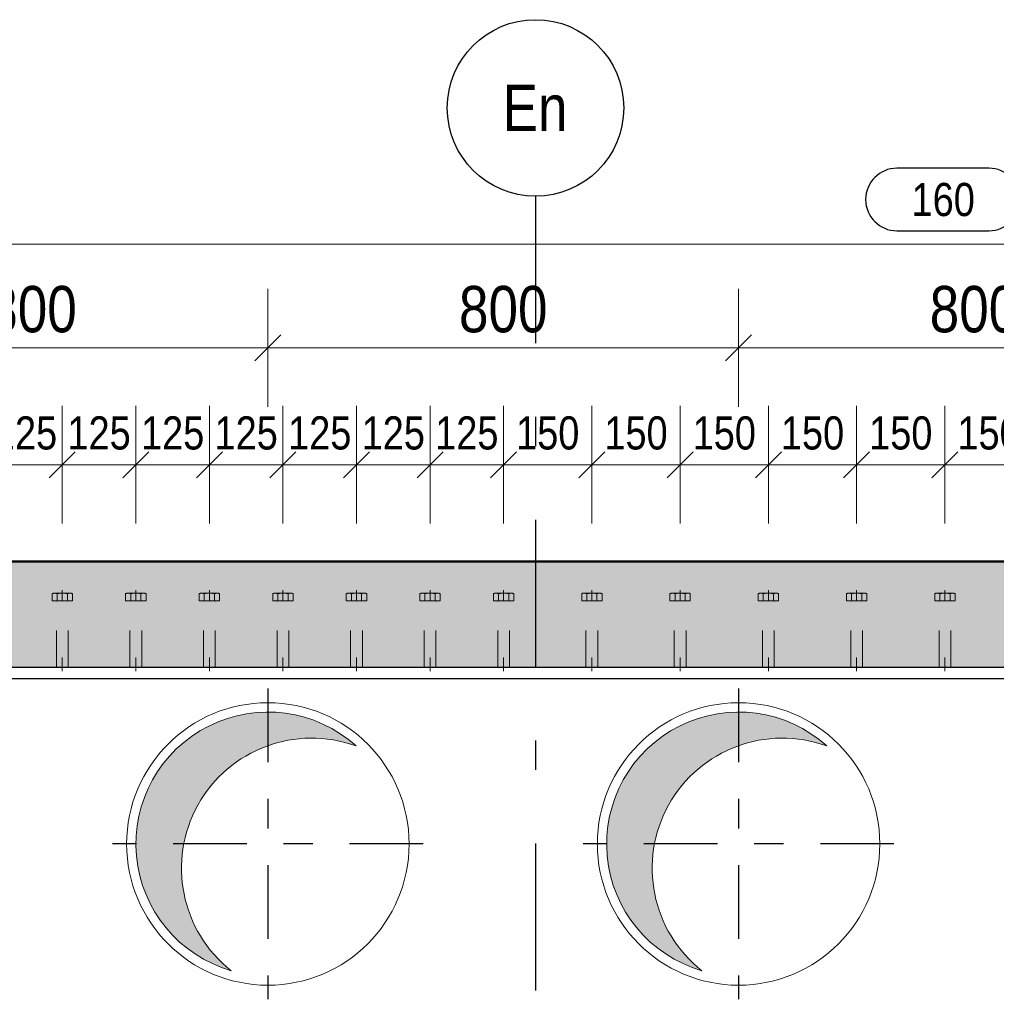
# Model space of a CAD drawing. Header units: millimetres. Extents: x -8.5 to 60.3, y 0 to 42.
# Tile 86 of 109: x 18.2 to 21.6, y 22.9 to 26.3. Entities that reach past the tile are written whole.
import ezdxf
from ezdxf.enums import TextEntityAlignment as Align

# ---------------------------------------------------------------- set-up
doc = ezdxf.new("R2010")
doc.units = ezdxf.units.MM
for name, pattern in [('DASHDOT', [1, 0.5, -0.25, 0, -0.25]), ('DASHDOTX2', [2, 1, -0.5, 0, -0.5]), ('HIDDEN', [0.375, 0.25, -0.125])]:
    doc.linetypes.add(name, pattern=pattern)
doc.layers.add('Achsen', color=7, linetype='Continuous', lineweight=20)
doc.styles.add('Arial Narrow', font='ARIALN.TTF')
doc.dimstyles.new('Arch_Strakon_dimstyle', dxfattribs={"dimtxt": 11.25, "dimasz": 1, "dimexe": 1.25, "dimexo": 0.0625, "dimgap": 1, "dimtad": 0, "dimdec": 3, "dimzin": 12, "dimdsep": 46, "dimtxsty": 'Arial Narrow', "dimblk": 'Arrowhead_Tick', "dimsah": 1, "dimcen": 0, "dimse1": 1, "dimse2": 1, "dimclrd": 6, "dimclrt": 3, "dimazin": 0, "dimtfac": 1, "dimtdec": 4, "dimtmove": 0, "dimatfit": 3, "dimldrblk": 'NONE', "dimfxl": 1, "dimtvp": 1, "dimtolj": 1, "dimtzin": 0, "dimlwd": 13, "dimarcsym": 2})

# ---------------------------------------------------------------- blocks, each defined once
blk = doc.blocks.new('Arrowhead_Tick')
at = {"color": 0, "linetype": 'Continuous', "lineweight": -2, "ltscale": 0.5}
for p, q in [((0, 20), (0, -10)), ((-1, 0), (0, 0)), ((10, 0), (0, 0))]:
    blk.add_line(p, q, dxfattribs=at)
at = {"color": 2, "linetype": 'Continuous', "lineweight": 35, "ltscale": 0.5}
blk.add_line((4.42, 4.42), (-4.42, -4.42), dxfattribs=at)
blk = doc.blocks.new('*D78')
at = {"color": 6, "linetype": 'Continuous', "lineweight": 13}
blk.add_line((17.5028, 25.1388), (19.0828, 25.1388), dxfattribs=at)
at = {"layer": 'Defpoints', "color": 0}
for p in [(19.0928, 25.1388), (17.4928, 23.9805), (19.0928, 23.9805)]:
    blk.add_point(p, dxfattribs=at)
at = {"color": 6, "lineweight": 13, "xscale": 0.01, "yscale": 0.01, "zscale": 0.01}
blk.add_blockref('Arrowhead_Tick', (19.0928, 25.1388), dxfattribs=at)
at = {"color": 6, "lineweight": 13, "xscale": 0.01, "yscale": 0.01, "zscale": 0.01, "rotation": 180}
blk.add_blockref('Arrowhead_Tick', (17.4928, 25.1388), dxfattribs=at)
at = {"color": 2, "lineweight": -2, "insert": (18.2928, 25.2692), "char_height": 0.1575, "attachment_point": 5, "style": 'Arial Narrow'}
blk.add_mtext('\\A1;800', dxfattribs=at)
blk = doc.blocks.new('_None')
blk = doc.blocks.new('*D79')
at = {"color": 6, "linetype": 'Continuous', "lineweight": 13}
blk.add_line((19.1028, 25.1388), (20.6828, 25.1388), dxfattribs=at)
at = {"layer": 'Defpoints', "color": 0}
for p in [(20.6928, 25.1388), (19.0928, 23.9805), (20.6928, 23.9805)]:
    blk.add_point(p, dxfattribs=at)
at = {"color": 6, "lineweight": 13, "xscale": 0.01, "yscale": 0.01, "zscale": 0.01}
blk.add_blockref('Arrowhead_Tick', (20.6928, 25.1388), dxfattribs=at)
at = {"color": 6, "lineweight": 13, "xscale": 0.01, "yscale": 0.01, "zscale": 0.01, "rotation": 180}
blk.add_blockref('Arrowhead_Tick', (19.0928, 25.1388), dxfattribs=at)
at = {"color": 2, "lineweight": -2, "insert": (19.8928, 25.2692), "char_height": 0.1575, "attachment_point": 5, "style": 'Arial Narrow'}
blk.add_mtext('\\A1;800', dxfattribs=at)
blk = doc.blocks.new('*D80')
at = {"color": 6, "linetype": 'Continuous', "lineweight": 13}
blk.add_line((20.7028, 25.1388), (22.2828, 25.1388), dxfattribs=at)
at = {"layer": 'Defpoints', "color": 0}
for p in [(22.2928, 25.1388), (20.6928, 23.9805), (22.2928, 23.9805)]:
    blk.add_point(p, dxfattribs=at)
at = {"color": 6, "lineweight": 13, "xscale": 0.01, "yscale": 0.01, "zscale": 0.01}
blk.add_blockref('Arrowhead_Tick', (22.2928, 25.1388), dxfattribs=at)
at = {"color": 6, "lineweight": 13, "xscale": 0.01, "yscale": 0.01, "zscale": 0.01, "rotation": 180}
blk.add_blockref('Arrowhead_Tick', (20.6928, 25.1388), dxfattribs=at)
at = {"color": 2, "lineweight": -2, "insert": (21.4928, 25.2692), "char_height": 0.1575, "attachment_point": 5, "style": 'Arial Narrow'}
blk.add_mtext('\\A1;800', dxfattribs=at)
blk = doc.blocks.new('*D115')
at = {"color": 6, "linetype": 'Continuous', "lineweight": 13}
blk.add_line((19.4041, 24.7414), (19.6341, 24.7414), dxfattribs=at)
at = {"layer": 'Defpoints', "color": 0}
for p in [(19.6441, 24.7414), (19.3941, 24.3153), (19.6441, 24.3153)]:
    blk.add_point(p, dxfattribs=at)
at = {"color": 6, "lineweight": 13, "xscale": 0.01, "yscale": 0.01, "zscale": 0.01}
blk.add_blockref('Arrowhead_Tick', (19.6441, 24.7414), dxfattribs=at)
at = {"color": 6, "lineweight": 13, "xscale": 0.01, "yscale": 0.01, "zscale": 0.01, "rotation": 180}
blk.add_blockref('Arrowhead_Tick', (19.3941, 24.7414), dxfattribs=at)
at = {"color": 3, "lineweight": 35, "insert": (19.5191, 24.8488), "char_height": 0.1125, "attachment_point": 5, "style": 'Arial Narrow'}
blk.add_mtext('\\A1;125', dxfattribs=at)
blk = doc.blocks.new('*D116')
at = {"color": 6, "linetype": 'Continuous', "lineweight": 13}
blk.add_line((19.6541, 24.7414), (19.8841, 24.7414), dxfattribs=at)
at = {"layer": 'Defpoints', "color": 0}
for p in [(19.8941, 24.7414), (19.6441, 24.3153), (19.8941, 24.3153)]:
    blk.add_point(p, dxfattribs=at)
at = {"color": 6, "lineweight": 13, "xscale": 0.01, "yscale": 0.01, "zscale": 0.01}
blk.add_blockref('Arrowhead_Tick', (19.8941, 24.7414), dxfattribs=at)
at = {"color": 6, "lineweight": 13, "xscale": 0.01, "yscale": 0.01, "zscale": 0.01, "rotation": 180}
blk.add_blockref('Arrowhead_Tick', (19.6441, 24.7414), dxfattribs=at)
at = {"color": 3, "lineweight": 35, "insert": (19.7691, 24.8488), "char_height": 0.1125, "attachment_point": 5, "style": 'Arial Narrow'}
blk.add_mtext('\\A1;125', dxfattribs=at)
blk = doc.blocks.new('*D117')
at = {"color": 6, "linetype": 'Continuous', "lineweight": 13}
blk.add_line((19.9041, 24.7414), (20.1841, 24.7414), dxfattribs=at)
at = {"layer": 'Defpoints', "color": 0}
for p in [(20.1941, 24.7414), (19.8941, 24.3153), (20.1941, 24.3153)]:
    blk.add_point(p, dxfattribs=at)
at = {"color": 6, "lineweight": 13, "xscale": 0.01, "yscale": 0.01, "zscale": 0.01}
blk.add_blockref('Arrowhead_Tick', (20.1941, 24.7414), dxfattribs=at)
at = {"color": 6, "lineweight": 13, "xscale": 0.01, "yscale": 0.01, "zscale": 0.01, "rotation": 180}
blk.add_blockref('Arrowhead_Tick', (19.8941, 24.7414), dxfattribs=at)
at = {"color": 3, "lineweight": 35, "insert": (20.0441, 24.8488), "char_height": 0.1125, "attachment_point": 5, "style": 'Arial Narrow'}
blk.add_mtext('\\A1;150', dxfattribs=at)
blk = doc.blocks.new('*D118')
at = {"color": 6, "linetype": 'Continuous', "lineweight": 13}
blk.add_line((20.2041, 24.7414), (20.4841, 24.7414), dxfattribs=at)
at = {"layer": 'Defpoints', "color": 0}
for p in [(20.4941, 24.7414), (20.1941, 24.3153), (20.4941, 24.3153)]:
    blk.add_point(p, dxfattribs=at)
at = {"color": 6, "lineweight": 13, "xscale": 0.01, "yscale": 0.01, "zscale": 0.01}
blk.add_blockref('Arrowhead_Tick', (20.4941, 24.7414), dxfattribs=at)
at = {"color": 6, "lineweight": 13, "xscale": 0.01, "yscale": 0.01, "zscale": 0.01, "rotation": 180}
blk.add_blockref('Arrowhead_Tick', (20.1941, 24.7414), dxfattribs=at)
at = {"color": 3, "lineweight": 35, "insert": (20.3441, 24.8488), "char_height": 0.1125, "attachment_point": 5, "style": 'Arial Narrow'}
blk.add_mtext('\\A1;150', dxfattribs=at)
blk = doc.blocks.new('*D128')
at = {"color": 6, "linetype": 'Continuous', "lineweight": 13}
blk.add_line((20.5041, 24.7414), (20.7841, 24.7414), dxfattribs=at)
at = {"layer": 'Defpoints', "color": 0}
for p in [(20.7941, 24.7414), (20.4941, 24.3153), (20.7941, 24.3153)]:
    blk.add_point(p, dxfattribs=at)
at = {"color": 6, "lineweight": 13, "xscale": 0.01, "yscale": 0.01, "zscale": 0.01}
blk.add_blockref('Arrowhead_Tick', (20.7941, 24.7414), dxfattribs=at)
at = {"color": 6, "lineweight": 13, "xscale": 0.01, "yscale": 0.01, "zscale": 0.01, "rotation": 180}
blk.add_blockref('Arrowhead_Tick', (20.4941, 24.7414), dxfattribs=at)
at = {"color": 3, "lineweight": 35, "insert": (20.6441, 24.8488), "char_height": 0.1125, "attachment_point": 5, "style": 'Arial Narrow'}
blk.add_mtext('\\A1;150', dxfattribs=at)
blk = doc.blocks.new('*D129')
at = {"color": 6, "linetype": 'Continuous', "lineweight": 13}
blk.add_line((20.8041, 24.7414), (21.0841, 24.7414), dxfattribs=at)
at = {"layer": 'Defpoints', "color": 0}
for p in [(21.0941, 24.7414), (20.7941, 24.3153), (21.0941, 24.3153)]:
    blk.add_point(p, dxfattribs=at)
at = {"color": 6, "lineweight": 13, "xscale": 0.01, "yscale": 0.01, "zscale": 0.01}
blk.add_blockref('Arrowhead_Tick', (21.0941, 24.7414), dxfattribs=at)
at = {"color": 6, "lineweight": 13, "xscale": 0.01, "yscale": 0.01, "zscale": 0.01, "rotation": 180}
blk.add_blockref('Arrowhead_Tick', (20.7941, 24.7414), dxfattribs=at)
at = {"color": 3, "lineweight": 35, "insert": (20.9441, 24.8488), "char_height": 0.1125, "attachment_point": 5, "style": 'Arial Narrow'}
blk.add_mtext('\\A1;150', dxfattribs=at)
blk = doc.blocks.new('*D130')
at = {"color": 6, "linetype": 'Continuous', "lineweight": 13}
blk.add_line((21.1041, 24.7414), (21.3841, 24.7414), dxfattribs=at)
at = {"layer": 'Defpoints', "color": 0}
for p in [(21.3941, 24.7414), (21.0941, 24.3153), (21.3941, 24.3153)]:
    blk.add_point(p, dxfattribs=at)
at = {"color": 6, "lineweight": 13, "xscale": 0.01, "yscale": 0.01, "zscale": 0.01}
blk.add_blockref('Arrowhead_Tick', (21.3941, 24.7414), dxfattribs=at)
at = {"color": 6, "lineweight": 13, "xscale": 0.01, "yscale": 0.01, "zscale": 0.01, "rotation": 180}
blk.add_blockref('Arrowhead_Tick', (21.0941, 24.7414), dxfattribs=at)
at = {"color": 3, "lineweight": 35, "insert": (21.2441, 24.8488), "char_height": 0.1125, "attachment_point": 5, "style": 'Arial Narrow'}
blk.add_mtext('\\A1;150', dxfattribs=at)
blk = doc.blocks.new('*D131')
at = {"color": 6, "linetype": 'Continuous', "lineweight": 13}
blk.add_line((21.4041, 24.7414), (21.6841, 24.7414), dxfattribs=at)
at = {"layer": 'Defpoints', "color": 0}
for p in [(21.6941, 24.7414), (21.3941, 24.3153), (21.6941, 24.3153)]:
    blk.add_point(p, dxfattribs=at)
at = {"color": 6, "lineweight": 13, "xscale": 0.01, "yscale": 0.01, "zscale": 0.01}
blk.add_blockref('Arrowhead_Tick', (21.6941, 24.7414), dxfattribs=at)
at = {"color": 6, "lineweight": 13, "xscale": 0.01, "yscale": 0.01, "zscale": 0.01, "rotation": 180}
blk.add_blockref('Arrowhead_Tick', (21.3941, 24.7414), dxfattribs=at)
at = {"color": 3, "lineweight": 35, "insert": (21.5441, 24.8488), "char_height": 0.1125, "attachment_point": 5, "style": 'Arial Narrow'}
blk.add_mtext('\\A1;150', dxfattribs=at)
blk = doc.blocks.new('*D179')
at = {"color": 6, "linetype": 'Continuous', "lineweight": 13}
blk.add_line((18.1541, 24.7414), (18.3841, 24.7414), dxfattribs=at)
at = {"layer": 'Defpoints', "color": 0}
for p in [(18.3941, 24.7414), (18.1441, 24.3153), (18.3941, 24.3153)]:
    blk.add_point(p, dxfattribs=at)
at = {"color": 6, "lineweight": 13, "xscale": 0.01, "yscale": 0.01, "zscale": 0.01}
blk.add_blockref('Arrowhead_Tick', (18.3941, 24.7414), dxfattribs=at)
at = {"color": 6, "lineweight": 13, "xscale": 0.01, "yscale": 0.01, "zscale": 0.01, "rotation": 180}
blk.add_blockref('Arrowhead_Tick', (18.1441, 24.7414), dxfattribs=at)
at = {"color": 3, "lineweight": 35, "insert": (18.2691, 24.8488), "char_height": 0.1125, "attachment_point": 5, "style": 'Arial Narrow'}
blk.add_mtext('\\A1;125', dxfattribs=at)
blk = doc.blocks.new('*D180')
at = {"color": 6, "linetype": 'Continuous', "lineweight": 13}
blk.add_line((18.4041, 24.7414), (18.6341, 24.7414), dxfattribs=at)
at = {"layer": 'Defpoints', "color": 0}
for p in [(18.6441, 24.7414), (18.3941, 24.3153), (18.6441, 24.3153)]:
    blk.add_point(p, dxfattribs=at)
at = {"color": 6, "lineweight": 13, "xscale": 0.01, "yscale": 0.01, "zscale": 0.01}
blk.add_blockref('Arrowhead_Tick', (18.6441, 24.7414), dxfattribs=at)
at = {"color": 6, "lineweight": 13, "xscale": 0.01, "yscale": 0.01, "zscale": 0.01, "rotation": 180}
blk.add_blockref('Arrowhead_Tick', (18.3941, 24.7414), dxfattribs=at)
at = {"color": 3, "lineweight": 35, "insert": (18.5191, 24.8488), "char_height": 0.1125, "attachment_point": 5, "style": 'Arial Narrow'}
blk.add_mtext('\\A1;125', dxfattribs=at)
blk = doc.blocks.new('*D181')
at = {"color": 6, "linetype": 'Continuous', "lineweight": 13}
blk.add_line((18.6541, 24.7414), (18.8841, 24.7414), dxfattribs=at)
at = {"layer": 'Defpoints', "color": 0}
for p in [(18.8941, 24.7414), (18.6441, 24.3153), (18.8941, 24.3153)]:
    blk.add_point(p, dxfattribs=at)
at = {"color": 6, "lineweight": 13, "xscale": 0.01, "yscale": 0.01, "zscale": 0.01}
blk.add_blockref('Arrowhead_Tick', (18.8941, 24.7414), dxfattribs=at)
at = {"color": 6, "lineweight": 13, "xscale": 0.01, "yscale": 0.01, "zscale": 0.01, "rotation": 180}
blk.add_blockref('Arrowhead_Tick', (18.6441, 24.7414), dxfattribs=at)
at = {"color": 3, "lineweight": 35, "insert": (18.7691, 24.8488), "char_height": 0.1125, "attachment_point": 5, "style": 'Arial Narrow'}
blk.add_mtext('\\A1;125', dxfattribs=at)
blk = doc.blocks.new('*D182')
at = {"color": 6, "linetype": 'Continuous', "lineweight": 13}
blk.add_line((18.9041, 24.7414), (19.1341, 24.7414), dxfattribs=at)
at = {"layer": 'Defpoints', "color": 0}
for p in [(19.1441, 24.7414), (18.8941, 24.3153), (19.1441, 24.3153)]:
    blk.add_point(p, dxfattribs=at)
at = {"color": 6, "lineweight": 13, "xscale": 0.01, "yscale": 0.01, "zscale": 0.01}
blk.add_blockref('Arrowhead_Tick', (19.1441, 24.7414), dxfattribs=at)
at = {"color": 6, "lineweight": 13, "xscale": 0.01, "yscale": 0.01, "zscale": 0.01, "rotation": 180}
blk.add_blockref('Arrowhead_Tick', (18.8941, 24.7414), dxfattribs=at)
at = {"color": 3, "lineweight": 35, "insert": (19.0191, 24.8488), "char_height": 0.1125, "attachment_point": 5, "style": 'Arial Narrow'}
blk.add_mtext('\\A1;125', dxfattribs=at)
blk = doc.blocks.new('*D183')
at = {"color": 6, "linetype": 'Continuous', "lineweight": 13}
blk.add_line((19.1541, 24.7414), (19.3841, 24.7414), dxfattribs=at)
at = {"layer": 'Defpoints', "color": 0}
for p in [(19.3941, 24.7414), (19.1441, 24.3153), (19.3941, 24.3153)]:
    blk.add_point(p, dxfattribs=at)
at = {"color": 6, "lineweight": 13, "xscale": 0.01, "yscale": 0.01, "zscale": 0.01}
blk.add_blockref('Arrowhead_Tick', (19.3941, 24.7414), dxfattribs=at)
at = {"color": 6, "lineweight": 13, "xscale": 0.01, "yscale": 0.01, "zscale": 0.01, "rotation": 180}
blk.add_blockref('Arrowhead_Tick', (19.1441, 24.7414), dxfattribs=at)
at = {"color": 3, "lineweight": 35, "insert": (19.2691, 24.8488), "char_height": 0.1125, "attachment_point": 5, "style": 'Arial Narrow'}
blk.add_mtext('\\A1;125', dxfattribs=at)

msp = doc.modelspace()

# ---------------------------------------------------------------- hatches: boundary and pattern name
at = {"lineweight": 18, "true_color": 0xceffce}
msp.add_hatch(color=254, dxfattribs=at).paths.add_polyline_path([(36.902769, 24.412499), (36.802769, 24.052499), (15.068069, 24.052499), (15.068069, 24.072499), (15.018069, 24.072499), (15.018069, 24.052499), (14.578069, 24.052499), (14.578069, 23.912499), (13.932419, 23.912499), (13.932419, 24.412499)])
at = {"lineweight": 18, "true_color": 0xdfdfdf}
for points in [[(19.38694, 23.790904), (19.380813, 23.796134), (19.374593, 23.801254), (19.368282, 23.806261), (19.361881, 23.811154), (19.355394, 23.815931), (19.348823, 23.820591), (19.342168, 23.825132), (19.335433, 23.829552), (19.32862, 23.833851), (19.32173, 23.838027), (19.314767, 23.842079), (19.307732, 23.846004), (19.300627, 23.849803), (19.293456, 23.853473), (19.28622, 23.857014), (19.278921, 23.860425), (19.271562, 23.863703), (19.264145, 23.866849), (19.256674, 23.869862), (19.249149, 23.872739), (19.241573, 23.875481), (19.23395, 23.878086), (19.226281, 23.880554), (19.218569, 23.882884), (19.210817, 23.885074), (19.203026, 23.887126), (19.1952, 23.889036), (19.18734, 23.890806), (19.17945, 23.892435), (19.171532, 23.893921), (19.163589, 23.895265), (19.155623, 23.896466), (19.147636, 23.897524), (19.139632, 23.898438), (19.131613, 23.899208), (19.123581, 23.899834), (19.115539, 23.900315), (19.10749, 23.900652), (19.099436, 23.900845), (19.09138, 23.900892), (19.083325, 23.900795), (19.075272, 23.900553), (19.067225, 23.900166), (19.059186, 23.899635), (19.051159, 23.89896), (19.043144, 23.89814), (19.035146, 23.897177), (19.027166, 23.89607), (19.019207, 23.89482), (19.011272, 23.893427), (19.003364, 23.891892), (18.995484, 23.890215), (18.987636, 23.888397), (18.979821, 23.886438), (18.972044, 23.884338), (18.964305, 23.8821), (18.956607, 23.879723), (18.948954, 23.877207), (18.941346, 23.874555), (18.933788, 23.871767), (18.926281, 23.868843), (18.918828, 23.865785), (18.911431, 23.862593), (18.904093, 23.859269), (18.896815, 23.855814), (18.889601, 23.852228), (18.882452, 23.848514), (18.875371, 23.844671), (18.86836, 23.840703), (18.861422, 23.836608), (18.854559, 23.83239), (18.847772, 23.828049), (18.841064, 23.823587), (18.834438, 23.819005), (18.827895, 23.814305), (18.821437, 23.809488), (18.815068, 23.804556), (18.808787, 23.79951), (18.802599, 23.794352), (18.796504, 23.789083), (18.790505, 23.783707), (18.784603, 23.778223), (18.778801, 23.772634), (18.7731, 23.766941), (18.767502, 23.761148), (18.762009, 23.755254), (18.756623, 23.749263), (18.751346, 23.743176), (18.746179, 23.736995), (18.741124, 23.730722), (18.736182, 23.72436), (18.731355, 23.71791), (18.726645, 23.711374), (18.722053, 23.704754), (18.717581, 23.698054), (18.71323, 23.691273), (18.709001, 23.684416), (18.704897, 23.677484), (18.700917, 23.670479), (18.697064, 23.663404), (18.693339, 23.656261), (18.689743, 23.649052), (18.686276, 23.64178), (18.682941, 23.634446), (18.679739, 23.627054), (18.676669, 23.619605), (18.673734, 23.612103), (18.670934, 23.604549), (18.668271, 23.596946), (18.665744, 23.589296), (18.663355, 23.581602), (18.661105, 23.573867), (18.658994, 23.566092), (18.657023, 23.55828), (18.655193, 23.550435), (18.653504, 23.542558), (18.651957, 23.534651), (18.650553, 23.526719), (18.64929, 23.518762), (18.648172, 23.510784), (18.647196, 23.502787), (18.646365, 23.494774), (18.645677, 23.486747), (18.645134, 23.478709), (18.644735, 23.470663), (18.644481, 23.46261), (18.644372, 23.454555), (18.644408, 23.446499), (18.644588, 23.438445), (18.644913, 23.430395), (18.645382, 23.422352), (18.645996, 23.41432), (18.646754, 23.406299), (18.647656, 23.398294), (18.648702, 23.390306), (18.649891, 23.382338), (18.651223, 23.374392), (18.652697, 23.366472), (18.654314, 23.35858), (18.656072, 23.350718), (18.657971, 23.342889), (18.66001, 23.335095), (18.662189, 23.327339), (18.664508, 23.319623), (18.666964, 23.311951), (18.669558, 23.304324), (18.672288, 23.296744), (18.675154, 23.289215), (18.678155, 23.281739), (18.68129, 23.274317), (18.684558, 23.266954), (18.687957, 23.25965), (18.691487, 23.252408), (18.695147, 23.245231), (18.698935, 23.238121), (18.70285, 23.23108), (18.706891, 23.224111), (18.711056, 23.217215), (18.715345, 23.210395), (18.719756, 23.203653), (18.724287, 23.196992), (18.728937, 23.190413), (18.733704, 23.183919), (18.738587, 23.177512), (18.743585, 23.171193), (18.748695, 23.164965), (18.753917, 23.15883), (18.759247, 23.15279), (18.764686, 23.146846), (18.77023, 23.141001), (18.775878, 23.135257), (18.781629, 23.129615), (18.78748, 23.124077), (18.79343, 23.118645), (18.799476, 23.113321), (18.805617, 23.108107), (18.811851, 23.103004), (18.818176, 23.098013), (18.824589, 23.093137), (18.831088, 23.088377), (18.837672, 23.083735), (18.844339, 23.079211), (18.851085, 23.074808), (18.85791, 23.070527), (18.86481, 23.06637), (18.871784, 23.062337), (18.87883, 23.058429), (18.885944, 23.054649), (18.893125, 23.050998), (18.900371, 23.047476), (18.907678, 23.044085), (18.915046, 23.040826), (18.922471, 23.037699), (18.92995, 23.034707), (18.937483, 23.031849), (18.945065, 23.029127), (18.952695, 23.026542), (18.960371, 23.024094), (18.968089, 23.021785), (18.962067, 23.026607), (18.95613, 23.031533), (18.95028, 23.036562), (18.944518, 23.041693), (18.938846, 23.046923), (18.933267, 23.052251), (18.927781, 23.057675), (18.922391, 23.063194), (18.917098, 23.068807), (18.911903, 23.07451), (18.906808, 23.080304), (18.901816, 23.086185), (18.896926, 23.092153), (18.892142, 23.098205), (18.887463, 23.104339), (18.882893, 23.110554), (18.878431, 23.116847), (18.874079, 23.123218), (18.86984, 23.129663), (18.865713, 23.136182), (18.861701, 23.142771), (18.857804, 23.149429), (18.854023, 23.156154), (18.850361, 23.162944), (18.846817, 23.169797), (18.843394, 23.17671), (18.840091, 23.183682), (18.83691, 23.190711), (18.833853, 23.197794), (18.830919, 23.204929), (18.82811, 23.212114), (18.825427, 23.219348), (18.822871, 23.226626), (18.820441, 23.233949), (18.81814, 23.241312), (18.815967, 23.248715), (18.813924, 23.256154), (18.81201, 23.263628), (18.810228, 23.271134), (18.808576, 23.278669), (18.807056, 23.286233), (18.805668, 23.293822), (18.804412, 23.301434), (18.80329, 23.309066), (18.8023, 23.316717), (18.801445, 23.324385), (18.800722, 23.332065), (18.800134, 23.339758), (18.79968, 23.347459), (18.799361, 23.355167), (18.799176, 23.36288), (18.799125, 23.370594), (18.799208, 23.378309), (18.799427, 23.38602), (18.799779, 23.393727), (18.800266, 23.401426), (18.800887, 23.409116), (18.801642, 23.416794), (18.802531, 23.424457), (18.803553, 23.432104), (18.804708, 23.439732), (18.805996, 23.447338), (18.807416, 23.454921), (18.808969, 23.462478), (18.810653, 23.470007), (18.812467, 23.477505), (18.814413, 23.484971), (18.816488, 23.492401), (18.818692, 23.499794), (18.821025, 23.507148), (18.823486, 23.51446), (18.826073, 23.521727), (18.828787, 23.528949), (18.831627, 23.536122), (18.834591, 23.543245), (18.837679, 23.550315), (18.840889, 23.55733), (18.844222, 23.564288), (18.847675, 23.571186), (18.851248, 23.578024), (18.854939, 23.584798), (18.858748, 23.591507), (18.862674, 23.598149), (18.866714, 23.604721), (18.870869, 23.611221), (18.875136, 23.617648), (18.879514, 23.624), (18.884003, 23.630275), (18.8886, 23.63647), (18.893305, 23.642584), (18.898115, 23.648616), (18.90303, 23.654562), (18.908048, 23.660422), (18.913167, 23.666194), (18.918386, 23.671875), (18.923703, 23.677465), (18.929117, 23.682961), (18.934626, 23.688362), (18.940228, 23.693666), (18.945922, 23.698872), (18.951706, 23.703977), (18.957577, 23.708981), (18.963535, 23.713882), (18.969578, 23.718679), (18.975703, 23.723369), (18.981909, 23.727952), (18.988194, 23.732426), (18.994556, 23.736789), (19.000994, 23.741041), (19.007504, 23.745181), (19.014085, 23.749206), (19.020736, 23.753116), (19.027454, 23.756909), (19.034237, 23.760584), (19.041083, 23.764141), (19.047989, 23.767578), (19.054955, 23.770894), (19.061978, 23.774088), (19.069055, 23.77716), (19.076184, 23.780107), (19.083364, 23.78293), (19.090592, 23.785627), (19.097866, 23.788197), (19.105183, 23.790641), (19.112542, 23.792957), (19.119941, 23.795143), (19.127376, 23.797201), (19.134846, 23.799129), (19.142349, 23.800926), (19.149881, 23.802592), (19.157442, 23.804127), (19.165028, 23.80553), (19.172638, 23.8068), (19.180268, 23.807937), (19.187917, 23.808941), (19.195583, 23.809812), (19.203262, 23.810549), (19.210953, 23.811152), (19.218654, 23.811621), (19.226361, 23.811955), (19.234073, 23.812155), (19.241788, 23.812221), (19.249502, 23.812152), (19.257214, 23.811949), (19.264922, 23.811611), (19.272622, 23.811139), (19.280313, 23.810533), (19.287992, 23.809793), (19.295657, 23.808919), (19.303306, 23.807912), (19.310936, 23.806771), (19.318545, 23.805498), (19.32613, 23.804092), (19.33369, 23.802554), (19.341222, 23.800885), (19.348724, 23.799084), (19.356193, 23.797154), (19.363628, 23.795093), (19.371025, 23.792903), (19.378383, 23.790584), (19.3857, 23.788138), (19.392973, 23.785564)], [(20.98694, 23.790904), (20.980813, 23.796134), (20.974593, 23.801254), (20.968282, 23.806261), (20.961881, 23.811154), (20.955394, 23.815931), (20.948823, 23.820591), (20.942168, 23.825132), (20.935433, 23.829552), (20.92862, 23.833851), (20.92173, 23.838027), (20.914767, 23.842079), (20.907732, 23.846004), (20.900627, 23.849803), (20.893456, 23.853473), (20.88622, 23.857014), (20.878921, 23.860425), (20.871562, 23.863703), (20.864145, 23.866849), (20.856674, 23.869862), (20.849149, 23.872739), (20.841573, 23.875481), (20.83395, 23.878086), (20.826281, 23.880554), (20.818569, 23.882884), (20.810817, 23.885074), (20.803026, 23.887126), (20.7952, 23.889036), (20.78734, 23.890806), (20.77945, 23.892435), (20.771532, 23.893921), (20.763589, 23.895265), (20.755623, 23.896466), (20.747636, 23.897524), (20.739632, 23.898438), (20.731613, 23.899208), (20.723581, 23.899834), (20.715539, 23.900315), (20.70749, 23.900652), (20.699436, 23.900845), (20.69138, 23.900892), (20.683325, 23.900795), (20.675272, 23.900553), (20.667225, 23.900166), (20.659186, 23.899635), (20.651159, 23.89896), (20.643144, 23.89814), (20.635146, 23.897177), (20.627166, 23.89607), (20.619207, 23.89482), (20.611272, 23.893427), (20.603364, 23.891892), (20.595484, 23.890215), (20.587636, 23.888397), (20.579821, 23.886438), (20.572044, 23.884338), (20.564305, 23.8821), (20.556607, 23.879723), (20.548954, 23.877207), (20.541346, 23.874555), (20.533788, 23.871767), (20.526281, 23.868843), (20.518828, 23.865785), (20.511431, 23.862593), (20.504093, 23.859269), (20.496815, 23.855814), (20.489601, 23.852228), (20.482452, 23.848514), (20.475371, 23.844671), (20.46836, 23.840703), (20.461422, 23.836608), (20.454559, 23.83239), (20.447772, 23.828049), (20.441064, 23.823587), (20.434438, 23.819005), (20.427895, 23.814305), (20.421437, 23.809488), (20.415068, 23.804556), (20.408787, 23.79951), (20.402599, 23.794352), (20.396504, 23.789083), (20.390505, 23.783707), (20.384603, 23.778223), (20.378801, 23.772634), (20.3731, 23.766941), (20.367502, 23.761148), (20.362009, 23.755254), (20.356623, 23.749263), (20.351346, 23.743176), (20.346179, 23.736995), (20.341124, 23.730722), (20.336182, 23.72436), (20.331355, 23.71791), (20.326645, 23.711374), (20.322053, 23.704754), (20.317581, 23.698054), (20.31323, 23.691273), (20.309001, 23.684416), (20.304897, 23.677484), (20.300917, 23.670479), (20.297064, 23.663404), (20.293339, 23.656261), (20.289743, 23.649052), (20.286276, 23.64178), (20.282941, 23.634446), (20.279739, 23.627054), (20.276669, 23.619605), (20.273734, 23.612103), (20.270934, 23.604549), (20.268271, 23.596946), (20.265744, 23.589296), (20.263355, 23.581602), (20.261105, 23.573867), (20.258994, 23.566092), (20.257023, 23.55828), (20.255193, 23.550435), (20.253504, 23.542558), (20.251957, 23.534651), (20.250553, 23.526719), (20.24929, 23.518762), (20.248172, 23.510784), (20.247196, 23.502787), (20.246365, 23.494774), (20.245677, 23.486747), (20.245134, 23.478709), (20.244735, 23.470663), (20.244481, 23.46261), (20.244372, 23.454555), (20.244408, 23.446499), (20.244588, 23.438445), (20.244913, 23.430395), (20.245382, 23.422352), (20.245996, 23.41432), (20.246754, 23.406299), (20.247656, 23.398294), (20.248702, 23.390306), (20.249891, 23.382338), (20.251223, 23.374392), (20.252697, 23.366472), (20.254314, 23.35858), (20.256072, 23.350718), (20.257971, 23.342889), (20.26001, 23.335095), (20.262189, 23.327339), (20.264508, 23.319623), (20.266964, 23.311951), (20.269558, 23.304324), (20.272288, 23.296744), (20.275154, 23.289215), (20.278155, 23.281739), (20.28129, 23.274317), (20.284558, 23.266954), (20.287957, 23.25965), (20.291487, 23.252408), (20.295147, 23.245231), (20.298935, 23.238121), (20.30285, 23.23108), (20.306891, 23.224111), (20.311056, 23.217215), (20.315345, 23.210395), (20.319756, 23.203653), (20.324287, 23.196992), (20.328937, 23.190413), (20.333704, 23.183919), (20.338587, 23.177512), (20.343585, 23.171193), (20.348695, 23.164965), (20.353917, 23.15883), (20.359247, 23.15279), (20.364686, 23.146846), (20.37023, 23.141001), (20.375878, 23.135257), (20.381629, 23.129615), (20.38748, 23.124077), (20.39343, 23.118645), (20.399476, 23.113321), (20.405617, 23.108107), (20.411851, 23.103004), (20.418176, 23.098013), (20.424589, 23.093137), (20.431088, 23.088377), (20.437672, 23.083735), (20.444339, 23.079211), (20.451085, 23.074808), (20.45791, 23.070527), (20.46481, 23.06637), (20.471784, 23.062337), (20.47883, 23.058429), (20.485944, 23.054649), (20.493125, 23.050998), (20.500371, 23.047476), (20.507678, 23.044085), (20.515046, 23.040826), (20.522471, 23.037699), (20.52995, 23.034707), (20.537483, 23.031849), (20.545065, 23.029127), (20.552695, 23.026542), (20.560371, 23.024094), (20.568089, 23.021785), (20.562067, 23.026607), (20.55613, 23.031533), (20.55028, 23.036562), (20.544518, 23.041693), (20.538846, 23.046923), (20.533267, 23.052251), (20.527781, 23.057675), (20.522391, 23.063194), (20.517098, 23.068807), (20.511903, 23.07451), (20.506808, 23.080304), (20.501816, 23.086185), (20.496926, 23.092153), (20.492142, 23.098205), (20.487463, 23.104339), (20.482893, 23.110554), (20.478431, 23.116847), (20.474079, 23.123218), (20.46984, 23.129663), (20.465713, 23.136182), (20.461701, 23.142771), (20.457804, 23.149429), (20.454023, 23.156154), (20.450361, 23.162944), (20.446817, 23.169797), (20.443394, 23.17671), (20.440091, 23.183682), (20.43691, 23.190711), (20.433853, 23.197794), (20.430919, 23.204929), (20.42811, 23.212114), (20.425427, 23.219348), (20.422871, 23.226626), (20.420441, 23.233949), (20.41814, 23.241312), (20.415967, 23.248715), (20.413924, 23.256154), (20.41201, 23.263628), (20.410228, 23.271134), (20.408576, 23.278669), (20.407056, 23.286233), (20.405668, 23.293822), (20.404412, 23.301434), (20.40329, 23.309066), (20.4023, 23.316717), (20.401445, 23.324385), (20.400722, 23.332065), (20.400134, 23.339758), (20.39968, 23.347459), (20.399361, 23.355167), (20.399176, 23.36288), (20.399125, 23.370594), (20.399208, 23.378309), (20.399427, 23.38602), (20.399779, 23.393727), (20.400266, 23.401426), (20.400887, 23.409116), (20.401642, 23.416794), (20.402531, 23.424457), (20.403553, 23.432104), (20.404708, 23.439732), (20.405996, 23.447338), (20.407416, 23.454921), (20.408969, 23.462478), (20.410653, 23.470007), (20.412467, 23.477505), (20.414413, 23.484971), (20.416488, 23.492401), (20.418692, 23.499794), (20.421025, 23.507148), (20.423486, 23.51446), (20.426073, 23.521727), (20.428787, 23.528949), (20.431627, 23.536122), (20.434591, 23.543245), (20.437679, 23.550315), (20.440889, 23.55733), (20.444222, 23.564288), (20.447675, 23.571186), (20.451248, 23.578024), (20.454939, 23.584798), (20.458748, 23.591507), (20.462674, 23.598149), (20.466714, 23.604721), (20.470869, 23.611221), (20.475136, 23.617648), (20.479514, 23.624), (20.484003, 23.630275), (20.4886, 23.63647), (20.493305, 23.642584), (20.498115, 23.648616), (20.50303, 23.654562), (20.508048, 23.660422), (20.513167, 23.666194), (20.518386, 23.671875), (20.523703, 23.677465), (20.529117, 23.682961), (20.534626, 23.688362), (20.540228, 23.693666), (20.545922, 23.698872), (20.551706, 23.703977), (20.557577, 23.708981), (20.563535, 23.713882), (20.569578, 23.718679), (20.575703, 23.723369), (20.581909, 23.727952), (20.588194, 23.732426), (20.594556, 23.736789), (20.600994, 23.741041), (20.607504, 23.745181), (20.614085, 23.749206), (20.620736, 23.753116), (20.627454, 23.756909), (20.634237, 23.760584), (20.641083, 23.764141), (20.647989, 23.767578), (20.654955, 23.770894), (20.661978, 23.774088), (20.669055, 23.77716), (20.676184, 23.780107), (20.683364, 23.78293), (20.690592, 23.785627), (20.697866, 23.788197), (20.705183, 23.790641), (20.712542, 23.792957), (20.719941, 23.795143), (20.727376, 23.797201), (20.734846, 23.799129), (20.742349, 23.800926), (20.749881, 23.802592), (20.757442, 23.804127), (20.765028, 23.80553), (20.772638, 23.8068), (20.780268, 23.807937), (20.787917, 23.808941), (20.795583, 23.809812), (20.803262, 23.810549), (20.810953, 23.811152), (20.818654, 23.811621), (20.826361, 23.811955), (20.834073, 23.812155), (20.841788, 23.812221), (20.849502, 23.812152), (20.857214, 23.811949), (20.864922, 23.811611), (20.872622, 23.811139), (20.880313, 23.810533), (20.887992, 23.809793), (20.895657, 23.808919), (20.903306, 23.807912), (20.910936, 23.806771), (20.918545, 23.805498), (20.92613, 23.804092), (20.93369, 23.802554), (20.941222, 23.800885), (20.948724, 23.799084), (20.956193, 23.797154), (20.963628, 23.795093), (20.971025, 23.792903), (20.978383, 23.790584), (20.9857, 23.788138), (20.992973, 23.785564)]]:
    msp.add_hatch(color=254, dxfattribs=at).paths.add_polyline_path(points)

# ---------------------------------------------------------------- linework, layer by layer
at = {"color": 3, "linetype": 'Continuous', "lineweight": 25}
for p, q in [((21.543468, 25.749197), (21.230843, 25.749197)), ((21.230843, 25.536697), (21.543468, 25.536697)), ((36.802769, 24.052499), (15.068069, 24.052499)), ((15.068069, 24.014499), (36.802769, 24.014499))]:
    msp.add_line(p, q, dxfattribs=at)
at = {"color": 6, "linetype": 'Continuous', "lineweight": 13, "ltscale": 0.5}
msp.add_line((14.918069, 25.491397), (37.402769, 25.491397), dxfattribs=at)
at = {"color": 4, "linetype": 'Continuous', "lineweight": 50}
msp.add_line((13.932419, 24.412499), (36.902769, 24.412499), dxfattribs=at)
at = {"color": 6, "linetype": 'HIDDEN', "lineweight": 13, "ltscale": 0.5}
for p, q in [((18.359427, 24.279251), (18.359427, 24.30293)), ((18.368088, 24.305251), (18.420049, 24.305251)), ((18.376748, 24.30293), (18.376748, 24.279251)), ((18.394069, 24.315251), (18.394069, 24.279251)), ((18.411389, 24.279251), (18.411389, 24.302915)), ((18.42871, 24.279251), (18.42871, 24.302915)), ((18.609427, 24.279251), (18.609427, 24.30293)), ((18.618088, 24.305251), (18.670049, 24.305251)), ((18.626748, 24.30293), (18.626748, 24.279251)), ((18.644069, 24.315251), (18.644069, 24.279251)), ((18.661389, 24.279251), (18.661389, 24.302915)), ((18.67871, 24.279251), (18.67871, 24.302915)), ((18.859427, 24.279251), (18.859427, 24.30293)), ((18.868088, 24.305251), (18.920049, 24.305251)), ((18.876748, 24.30293), (18.876748, 24.279251)), ((18.894069, 24.315251), (18.894069, 24.279251)), ((18.911389, 24.279251), (18.911389, 24.302915)), ((18.92871, 24.279251), (18.92871, 24.302915)), ((19.109427, 24.279251), (19.109427, 24.30293)), ((19.118088, 24.305251), (19.170049, 24.305251)), ((19.126748, 24.30293), (19.126748, 24.279251)), ((19.144069, 24.315251), (19.144069, 24.279251)), ((19.161389, 24.279251), (19.161389, 24.302915)), ((19.17871, 24.279251), (19.17871, 24.302915)), ((19.359427, 24.279251), (19.359427, 24.30293)), ((19.368088, 24.305251), (19.420049, 24.305251)), ((19.376748, 24.30293), (19.376748, 24.279251)), ((19.394069, 24.315251), (19.394069, 24.279251)), ((19.411389, 24.279251), (19.411389, 24.302915)), ((19.42871, 24.279251), (19.42871, 24.302915)), ((19.609427, 24.279251), (19.609427, 24.30293)), ((19.618088, 24.305251), (19.670049, 24.305251)), ((19.626748, 24.30293), (19.626748, 24.279251)), ((19.644069, 24.315251), (19.644069, 24.279251)), ((19.661389, 24.279251), (19.661389, 24.302915)), ((19.67871, 24.279251), (19.67871, 24.302915)), ((19.859427, 24.279251), (19.859427, 24.30293)), ((19.868088, 24.305251), (19.920049, 24.305251)), ((19.876748, 24.30293), (19.876748, 24.279251)), ((19.894069, 24.315251), (19.894069, 24.279251)), ((19.911389, 24.279251), (19.911389, 24.302915)), ((19.92871, 24.279251), (19.92871, 24.302915)), ((20.159427, 24.279251), (20.159427, 24.30293)), ((20.168088, 24.305251), (20.220049, 24.305251)), ((20.176748, 24.30293), (20.176748, 24.279251)), ((20.194069, 24.315251), (20.194069, 24.279251)), ((20.211389, 24.279251), (20.211389, 24.302915)), ((20.22871, 24.279251), (20.22871, 24.302915)), ((20.459427, 24.279251), (20.459427, 24.30293)), ((20.468088, 24.305251), (20.520049, 24.305251)), ((20.476748, 24.30293), (20.476748, 24.279251)), ((20.494069, 24.315251), (20.494069, 24.279251)), ((20.511389, 24.279251), (20.511389, 24.302915)), ((20.52871, 24.279251), (20.52871, 24.302915)), ((20.759427, 24.279251), (20.759427, 24.30293)), ((20.768088, 24.305251), (20.820049, 24.305251)), ((20.776748, 24.30293), (20.776748, 24.279251)), ((20.794069, 24.315251), (20.794069, 24.279251)), ((20.811389, 24.279251), (20.811389, 24.302915)), ((20.82871, 24.279251), (20.82871, 24.302915)), ((21.059427, 24.279251), (21.059427, 24.30293)), ((21.068088, 24.305251), (21.120049, 24.305251)), ((21.076748, 24.30293), (21.076748, 24.279251)), ((21.094069, 24.315251), (21.094069, 24.279251)), ((21.111389, 24.279251), (21.111389, 24.302915)), ((21.12871, 24.279251), (21.12871, 24.302915)), ((21.359427, 24.279251), (21.359427, 24.30293)), ((21.368088, 24.305251), (21.420049, 24.305251)), ((21.376748, 24.30293), (21.376748, 24.279251)), ((21.394069, 24.315251), (21.394069, 24.279251)), ((21.411389, 24.279251), (21.411389, 24.302915)), ((21.42871, 24.279251), (21.42871, 24.302915)), ((18.42871, 24.279251), (18.359427, 24.279251)), ((18.416069, 24.279251), (18.372069, 24.279251)), ((18.374069, 24.052499), (18.374069, 24.277251)), ((18.414069, 24.052499), (18.414069, 24.277251)), ((18.67871, 24.279251), (18.609427, 24.279251)), ((18.666069, 24.279251), (18.622069, 24.279251)), ((18.624069, 24.052499), (18.624069, 24.277251)), ((18.664069, 24.052499), (18.664069, 24.277251)), ((18.92871, 24.279251), (18.859427, 24.279251)), ((18.916069, 24.279251), (18.872069, 24.279251)), ((18.874069, 24.052499), (18.874069, 24.277251)), ((18.914069, 24.052499), (18.914069, 24.277251)), ((19.17871, 24.279251), (19.109427, 24.279251)), ((19.166069, 24.279251), (19.122069, 24.279251)), ((19.124069, 24.052499), (19.124069, 24.277251)), ((19.164069, 24.052499), (19.164069, 24.277251)), ((19.42871, 24.279251), (19.359427, 24.279251)), ((19.416069, 24.279251), (19.372069, 24.279251)), ((19.374069, 24.052499), (19.374069, 24.277251)), ((19.414069, 24.052499), (19.414069, 24.277251)), ((19.67871, 24.279251), (19.609427, 24.279251)), ((19.666069, 24.279251), (19.622069, 24.279251)), ((19.624069, 24.052499), (19.624069, 24.277251)), ((19.664069, 24.052499), (19.664069, 24.277251)), ((19.92871, 24.279251), (19.859427, 24.279251)), ((19.916069, 24.279251), (19.872069, 24.279251)), ((19.874069, 24.052499), (19.874069, 24.277251)), ((19.914069, 24.052499), (19.914069, 24.277251)), ((20.22871, 24.279251), (20.159427, 24.279251)), ((20.216069, 24.279251), (20.172069, 24.279251)), ((20.174069, 24.052499), (20.174069, 24.277251)), ((20.214069, 24.052499), (20.214069, 24.277251)), ((20.52871, 24.279251), (20.459427, 24.279251)), ((20.516069, 24.279251), (20.472069, 24.279251)), ((20.474069, 24.052499), (20.474069, 24.277251)), ((20.514069, 24.052499), (20.514069, 24.277251)), ((20.82871, 24.279251), (20.759427, 24.279251)), ((20.816069, 24.279251), (20.772069, 24.279251)), ((20.774069, 24.052499), (20.774069, 24.277251)), ((20.814069, 24.052499), (20.814069, 24.277251)), ((21.12871, 24.279251), (21.059427, 24.279251)), ((21.116069, 24.279251), (21.072069, 24.279251)), ((21.074069, 24.052499), (21.074069, 24.277251)), ((21.114069, 24.052499), (21.114069, 24.277251)), ((21.42871, 24.279251), (21.359427, 24.279251)), ((21.416069, 24.279251), (21.372069, 24.279251)), ((21.374069, 24.052499), (21.374069, 24.277251)), ((21.414069, 24.052499), (21.414069, 24.277251)), ((18.374069, 24.052499), (18.374069, 24.086718)), ((18.394069, 24.052499), (18.394069, 24.086718)), ((18.394069, 24.086718), (18.394069, 24.039251)), ((18.414069, 24.052499), (18.414069, 24.086718)), ((18.624069, 24.052499), (18.624069, 24.086718)), ((18.644069, 24.052499), (18.644069, 24.086718)), ((18.644069, 24.086718), (18.644069, 24.039251)), ((18.664069, 24.052499), (18.664069, 24.086718)), ((18.874069, 24.052499), (18.874069, 24.086718)), ((18.894069, 24.052499), (18.894069, 24.086718)), ((18.894069, 24.086718), (18.894069, 24.039251)), ((18.914069, 24.052499), (18.914069, 24.086718)), ((19.124069, 24.052499), (19.124069, 24.086718)), ((19.144069, 24.052499), (19.144069, 24.086718)), ((19.144069, 24.086718), (19.144069, 24.039251)), ((19.164069, 24.052499), (19.164069, 24.086718)), ((19.374069, 24.052499), (19.374069, 24.086718)), ((19.394069, 24.052499), (19.394069, 24.086718)), ((19.394069, 24.086718), (19.394069, 24.039251)), ((19.414069, 24.052499), (19.414069, 24.086718)), ((19.624069, 24.052499), (19.624069, 24.086718)), ((19.644069, 24.052499), (19.644069, 24.086718)), ((19.644069, 24.086718), (19.644069, 24.039251)), ((19.664069, 24.052499), (19.664069, 24.086718)), ((19.874069, 24.052499), (19.874069, 24.086718)), ((19.894069, 24.052499), (19.894069, 24.086718)), ((19.894069, 24.086718), (19.894069, 24.039251)), ((19.914069, 24.052499), (19.914069, 24.086718)), ((20.174069, 24.052499), (20.174069, 24.086718)), ((20.194069, 24.052499), (20.194069, 24.086718)), ((20.194069, 24.086718), (20.194069, 24.039251)), ((20.214069, 24.052499), (20.214069, 24.086718)), ((20.474069, 24.052499), (20.474069, 24.086718)), ((20.494069, 24.052499), (20.494069, 24.086718)), ((20.494069, 24.086718), (20.494069, 24.039251)), ((20.514069, 24.052499), (20.514069, 24.086718)), ((20.774069, 24.052499), (20.774069, 24.086718)), ((20.794069, 24.052499), (20.794069, 24.086718)), ((20.794069, 24.086718), (20.794069, 24.039251)), ((20.814069, 24.052499), (20.814069, 24.086718)), ((21.074069, 24.052499), (21.074069, 24.086718)), ((21.094069, 24.052499), (21.094069, 24.086718)), ((21.094069, 24.086718), (21.094069, 24.039251)), ((21.114069, 24.052499), (21.114069, 24.086718)), ((21.374069, 24.052499), (21.374069, 24.086718)), ((21.394069, 24.052499), (21.394069, 24.086718)), ((21.394069, 24.086718), (21.394069, 24.039251)), ((21.414069, 24.052499), (21.414069, 24.086718)), ((18.414069, 24.052499), (18.374069, 24.052499)), ((18.664069, 24.052499), (18.624069, 24.052499)), ((18.914069, 24.052499), (18.874069, 24.052499)), ((19.164069, 24.052499), (19.124069, 24.052499)), ((19.414069, 24.052499), (19.374069, 24.052499)), ((19.664069, 24.052499), (19.624069, 24.052499)), ((19.914069, 24.052499), (19.874069, 24.052499)), ((20.214069, 24.052499), (20.174069, 24.052499)), ((20.514069, 24.052499), (20.474069, 24.052499)), ((20.814069, 24.052499), (20.774069, 24.052499)), ((21.114069, 24.052499), (21.074069, 24.052499)), ((21.414069, 24.052499), (21.374069, 24.052499))]:
    msp.add_line(p, q, dxfattribs=at)
at = {"color": 10, "linetype": 'DASHDOT', "ltscale": 0.5}
for p, q in [((19.092763, 23.980499), (19.092763, 22.924499)), ((20.692763, 23.980499), (20.692763, 22.924499)), ((19.620763, 23.452499), (18.564763, 23.452499)), ((21.220763, 23.452499), (20.164763, 23.452499))]:
    msp.add_line(p, q, dxfattribs=at)
at = {"color": 5, "linetype": 'Continuous', "lineweight": 18}
for centre in [(19.092763, 23.452499), (20.692763, 23.452499)]:
    msp.add_circle(centre, 0.48, dxfattribs=at)
at = {"color": 3, "linetype": 'Continuous', "lineweight": 25}
for centre, start, end in [((21.230843, 25.642947), 90, 270), ((21.543468, 25.642947), 270, 90)]:
    msp.add_arc(centre, 0.10625, start, end, dxfattribs=at)
at = {"color": 6, "linetype": 'HIDDEN', "lineweight": 13, "ltscale": 0.5}
for centre, radius, start, end in [((18.368088, 24.287931), 0.01732, 59.99927, 120.000728), ((18.394069, 24.23833), 0.066867, 74.987632, 105.009015), ((18.420049, 24.287931), 0.017307, 59.974265, 120.025735), ((18.618088, 24.287931), 0.01732, 59.99927, 120.000728), ((18.644069, 24.23833), 0.066867, 74.987632, 105.009015), ((18.670049, 24.287931), 0.017307, 59.974265, 120.025735), ((18.868088, 24.287931), 0.01732, 59.99927, 120.000728), ((18.894069, 24.23833), 0.066867, 74.987632, 105.009015), ((18.920049, 24.287931), 0.017307, 59.974265, 120.025735), ((19.118088, 24.287931), 0.01732, 59.99927, 120.000728), ((19.144069, 24.23833), 0.066867, 74.987632, 105.009015), ((19.170049, 24.287931), 0.017307, 59.974265, 120.025735), ((19.368088, 24.287931), 0.01732, 59.99927, 120.000728), ((19.394069, 24.23833), 0.066867, 74.987632, 105.009015), ((19.420049, 24.287931), 0.017307, 59.974265, 120.025735), ((19.618088, 24.287931), 0.01732, 59.99927, 120.000728), ((19.644069, 24.23833), 0.066867, 74.987632, 105.009015), ((19.670049, 24.287931), 0.017307, 59.974265, 120.025735), ((19.868088, 24.287931), 0.01732, 59.99927, 120.000728), ((19.894069, 24.23833), 0.066867, 74.987632, 105.009015), ((19.920049, 24.287931), 0.017307, 59.974265, 120.025735), ((20.168088, 24.287931), 0.01732, 59.99927, 120.000728), ((20.194069, 24.23833), 0.066867, 74.987632, 105.009015), ((20.220049, 24.287931), 0.017307, 59.974265, 120.025735), ((20.468088, 24.287931), 0.01732, 59.99927, 120.000728), ((20.494069, 24.23833), 0.066867, 74.987632, 105.009015), ((20.520049, 24.287931), 0.017307, 59.974265, 120.025735), ((20.768088, 24.287931), 0.01732, 59.99927, 120.000728), ((20.794069, 24.23833), 0.066867, 74.987632, 105.009015), ((20.820049, 24.287931), 0.017307, 59.974265, 120.025735), ((21.068088, 24.287931), 0.01732, 59.99927, 120.000728), ((21.094069, 24.23833), 0.066867, 74.987632, 105.009015), ((21.120049, 24.287931), 0.017307, 59.974265, 120.025735), ((21.368088, 24.287931), 0.01732, 59.99927, 120.000728), ((21.394069, 24.23833), 0.066867, 74.987632, 105.009015), ((21.420049, 24.287931), 0.017307, 59.974265, 120.025735), ((18.372069, 24.277251), 0.002, 0, 90.000019), ((18.416069, 24.277251), 0.002, 90, 180), ((18.622069, 24.277251), 0.002, 0, 90.000019), ((18.666069, 24.277251), 0.002, 90, 180), ((18.872069, 24.277251), 0.002, 0, 90.000019), ((18.916069, 24.277251), 0.002, 90, 180), ((19.122069, 24.277251), 0.002, 0, 90.000019), ((19.166069, 24.277251), 0.002, 90, 180), ((19.372069, 24.277251), 0.002, 0, 90.000019), ((19.416069, 24.277251), 0.002, 90, 180), ((19.622069, 24.277251), 0.002, 0, 90.000019), ((19.666069, 24.277251), 0.002, 90, 180), ((19.872069, 24.277251), 0.002, 0, 90.000019), ((19.916069, 24.277251), 0.002, 90, 180), ((20.172069, 24.277251), 0.002, 0, 90.000019), ((20.216069, 24.277251), 0.002, 90, 180), ((20.472069, 24.277251), 0.002, 0, 90.000019), ((20.516069, 24.277251), 0.002, 90, 180), ((20.772069, 24.277251), 0.002, 0, 90.000019), ((20.816069, 24.277251), 0.002, 90, 180), ((21.072069, 24.277251), 0.002, 0, 90.000019), ((21.116069, 24.277251), 0.002, 90, 180), ((21.372069, 24.277251), 0.002, 0, 90.000019), ((21.416069, 24.277251), 0.002, 90, 180)]:
    msp.add_arc(centre, radius, start, end, dxfattribs=at)
at = {"color": 9, "linetype": 'Continuous', "lineweight": 0}
for centre, radius, start, end in [((19.092763, 23.452499), 0.448395, 47.969881, 253.856497), ((20.692763, 23.452499), 0.448395, 47.969881, 253.856497), ((19.241696, 23.369649), 0.442572, 70.012643, 231.813735), ((20.841696, 23.369649), 0.442572, 70.012643, 231.813735)]:
    msp.add_arc(centre, radius, start, end, dxfattribs=at)
at = {"layer": 'Achsen', "color": 3, "linetype": 'DASHDOTX2', "lineweight": 25, "ltscale": 0.5}
msp.add_line((20.002562, 25.654116), (20.002562, 21.199398), dxfattribs=at)
at = {"layer": 'Achsen', "color": 3, "linetype": 'Continuous', "lineweight": 25}
msp.add_circle((20.002562, 25.954116), 0.3, dxfattribs=at)

# ---------------------------------------------------------------- texts
at = {"color": 3, "lineweight": 25, "style": 'Arial Narrow'}
msp.add_text('160', height=0.1125, dxfattribs=at).set_placement((21.280843, 25.586697))
at = {"layer": 'Achsen', "color": 2, "lineweight": 35, "style": 'Arial Narrow'}
msp.add_text('En', height=0.1575, dxfattribs=at).set_placement((20.000907, 25.954116), align=Align.MIDDLE_CENTER)

# ---------------------------------------------------------------- dimensions: what is measured, and where the dimension line sits
at = {"lineweight": -2}
for base, p1, p2, picture, middle in [((19.092763, 25.138826), (17.492763, 23.980499), (19.092763, 23.980499), '*D78', (18.292763, 25.138826)), ((20.692763, 25.138826), (19.092763, 23.980499), (20.692763, 23.980499), '*D79', (19.892763, 25.138826)), ((22.292763, 25.138826), (20.692763, 23.980499), (22.292763, 23.980499), '*D80', (21.492763, 25.138826))]:
    dim = msp.add_linear_dim(base=base, p1=p1, p2=p2, text='800', dimstyle='Arch_Strakon_dimstyle', override={"dimscale": 0.01, "dimtxt": 15.75, "dimasz": 1, "dimgap": 5, "dimtad": 1, "dimjust": 0, "dimtih": 0, "dimtoh": 0, "dimdec": 2, "dimdsep": 46, "dimtxsty": 'Arial Narrow', "dimclrd": 6, "dimclrt": 2, "dimtix": 1, "dimtofl": 255, "dimtmove": 0, "dimatfit": 2, "dimfxl": 0, "dimfxlon": 0, "dimtvp": 31.746032, "dimlwd": 13}, dxfattribs=at)
    dim.commit()
    dim.dimension.update_dxf_attribs({"geometry": picture, "text_midpoint": middle, "dimtype": 160})
at = {"lineweight": 35}
for base, p1, p2, text, picture, middle in [((18.394069, 24.741397), (18.144069, 24.315251), (18.394069, 24.315251), '125', '*D179', (18.269069, 24.741397)), ((18.644069, 24.741397), (18.394069, 24.315251), (18.644069, 24.315251), '125', '*D180', (18.519069, 24.741397)), ((18.894069, 24.741397), (18.644069, 24.315251), (18.894069, 24.315251), '125', '*D181', (18.769069, 24.741397)), ((19.144069, 24.741397), (18.894069, 24.315251), (19.144069, 24.315251), '125', '*D182', (19.019069, 24.741397)), ((19.394069, 24.741397), (19.144069, 24.315251), (19.394069, 24.315251), '125', '*D183', (19.269069, 24.741397)), ((19.644069, 24.741397), (19.394069, 24.315251), (19.644069, 24.315251), '125', '*D115', (19.519069, 24.741397)), ((19.894069, 24.741397), (19.644069, 24.315251), (19.894069, 24.315251), '125', '*D116', (19.769069, 24.741397)), ((20.194069, 24.741397), (19.894069, 24.315251), (20.194069, 24.315251), '150', '*D117', (20.044069, 24.741397)), ((20.494069, 24.741397), (20.194069, 24.315251), (20.494069, 24.315251), '150', '*D118', (20.344069, 24.741397)), ((20.794069, 24.741397), (20.494069, 24.315251), (20.794069, 24.315251), '150', '*D128', (20.644069, 24.741397)), ((21.094069, 24.741397), (20.794069, 24.315251), (21.094069, 24.315251), '150', '*D129', (20.944069, 24.741397)), ((21.394069, 24.741397), (21.094069, 24.315251), (21.394069, 24.315251), '150', '*D130', (21.244069, 24.741397)), ((21.694069, 24.741397), (21.394069, 24.315251), (21.694069, 24.315251), '150', '*D131', (21.544069, 24.741397))]:
    dim = msp.add_linear_dim(base=base, p1=p1, p2=p2, text=text, dimstyle='Arch_Strakon_dimstyle', override={"dimscale": 0.01, "dimtxt": 11.25, "dimasz": 1, "dimgap": 5, "dimtad": 1, "dimjust": 0, "dimtih": 0, "dimtoh": 0, "dimdec": 3, "dimdsep": 46, "dimtxsty": 'Arial Narrow', "dimclrd": 6, "dimclrt": 3, "dimtix": 1, "dimtofl": 255, "dimtmove": 0, "dimatfit": 2, "dimfxl": 0, "dimfxlon": 0, "dimtvp": 44.444444, "dimlwd": 13}, dxfattribs=at)
    dim.commit()
    dim.dimension.update_dxf_attribs({"geometry": picture, "text_midpoint": middle, "dimtype": 160})

doc.saveas('drawing.dxf')
